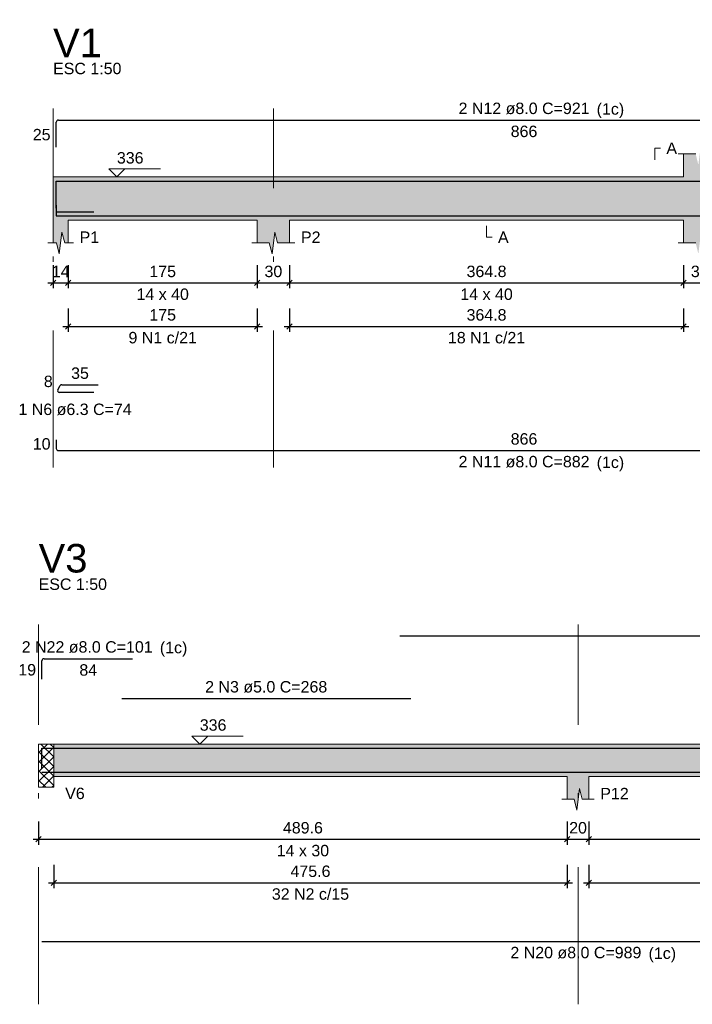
# Model space of a CAD drawing. Header units: millimetres. Extents: x 1434 to 2277, y -793 to -278.
# Tile 101 of 111: x 1846 to 1859, y -374 to -355. Entities that reach past the tile are written whole.
import ezdxf

# ---------------------------------------------------------------- set-up
doc = ezdxf.new("R2010")
doc.units = ezdxf.units.MM
doc.linetypes.add('DASHDOT', pattern=[25.4, 12.7, -6.35, 0, -6.35])
for name, color, linetype, lineweight in [('Descrição da armadura', 7, 'Continuous', 5), ('DT-Barras na forma', 1, 'Continuous', 30), ('DT-Barras rebatidas', 1, 'Continuous', 30), ('DT-Cotas', 9, 'Continuous', 5), ('DT-Forma', 5, 'Continuous', 5), ('DT-Hachura forma vigas', 252, 'Continuous', 5), ('DT-Hachura intersecção vigas', 9, 'Continuous', 5), ('DT-Pontilhado', 9, 'DASHDOT', 5), ('DT-Textos', 7, 'Continuous', 5), ('DT-Título', 250, 'Continuous', 20), ('Textos armaduras', 7, 'Continuous', 5)]:
    doc.layers.add(name, color=color, linetype=linetype, lineweight=lineweight)
doc.styles.add('ARIAL', font='arial.ttf')
doc.styles.get("Standard").update_dxf_attribs({"font": 'arial.ttf'})
doc.dimstyles.new('UM_50.000000', dxfattribs={"dimtxt": 0.18, "dimasz": 0.1, "dimexe": 0.1, "dimexo": 0.2, "dimgap": 0, "dimtad": 1, "dimtih": 1, "dimtoh": 1, "dimdec": 1, "dimlfac": 50, "dimzin": 0, "dimdsep": 46, "dimtxsty": 'Standard', "dimcen": 0.09, "dimdle": 0.1, "dimadec": 1, "dimazin": 2, "dimtfac": 1, "dimtdec": 4, "dimtofl": 0, "dimtmove": 0, "dimatfit": 3, "dimfxl": 1, "dimtolj": 1, "dimarcsym": 0})

# ---------------------------------------------------------------- blocks, each defined once
blk = doc.blocks.new('_Oblique')
at = {"color": 0, "linetype": 'ByBlock', "lineweight": -2}
blk.add_line((-0.5, -0.5), (0.5, 0.5), dxfattribs=at)
blk = doc.blocks.new('*D641')
at = {"layer": 'DT-Cotas', "color": 0, "lineweight": -2, "transparency": 16777216}
for p, q in [((1846.785, -359.944), (1846.785, -360.374)), ((1847.065, -359.944), (1847.065, -360.374)), ((1846.685, -360.274), (1847.165, -360.274))]:
    blk.add_line(p, q, dxfattribs=at)
at = {"layer": 'DT-Cotas', "color": 0, "lineweight": -2, "transparency": 16777216, "xscale": 0.1, "yscale": 0.1, "zscale": 0.1, "rotation": 180}
blk.add_blockref('_Oblique', (1846.785, -360.274), dxfattribs=at)
at = {"layer": 'DT-Cotas', "color": 0, "lineweight": -2, "transparency": 16777216, "xscale": 0.1, "yscale": 0.1, "zscale": 0.1}
blk.add_blockref('_Oblique', (1847.065, -360.274), dxfattribs=at)
at = {"layer": 'DT-Cotas', "color": 7, "transparency": 16777216, "insert": (1846.925, -360.062), "char_height": 0.2118, "attachment_point": 5, "rotation": 0.0057, "style": 'ARIAL'}
blk.add_mtext('\\A1;14', dxfattribs=at)
blk = doc.blocks.new('*D642')
at = {"layer": 'DT-Cotas', "color": 0, "lineweight": -2, "transparency": 16777216}
for p, q in [((1847.065, -359.944), (1847.065, -360.374)), ((1850.565, -359.944), (1850.565, -360.374)), ((1846.965, -360.274), (1850.665, -360.274))]:
    blk.add_line(p, q, dxfattribs=at)
at = {"layer": 'DT-Cotas', "color": 0, "lineweight": -2, "transparency": 16777216, "xscale": 0.1, "yscale": 0.1, "zscale": 0.1, "rotation": 180}
blk.add_blockref('_Oblique', (1847.065, -360.274), dxfattribs=at)
at = {"layer": 'DT-Cotas', "color": 0, "lineweight": -2, "transparency": 16777216, "xscale": 0.1, "yscale": 0.1, "zscale": 0.1}
blk.add_blockref('_Oblique', (1850.565, -360.274), dxfattribs=at)
at = {"layer": 'DT-Cotas', "color": 7, "transparency": 16777216, "insert": (1848.815, -360.062), "char_height": 0.2118, "attachment_point": 5, "rotation": 0.0057, "style": 'ARIAL'}
blk.add_mtext('\\A1;175', dxfattribs=at)
blk = doc.blocks.new('*D643')
at = {"layer": 'DT-Cotas', "color": 0, "lineweight": -2, "transparency": 16777216}
for p, q in [((1850.565, -359.944), (1850.565, -360.374)), ((1851.165, -359.944), (1851.165, -360.374)), ((1850.465, -360.274), (1851.265, -360.274))]:
    blk.add_line(p, q, dxfattribs=at)
at = {"layer": 'DT-Cotas', "color": 0, "lineweight": -2, "transparency": 16777216, "xscale": 0.1, "yscale": 0.1, "zscale": 0.1, "rotation": 180}
blk.add_blockref('_Oblique', (1850.565, -360.274), dxfattribs=at)
at = {"layer": 'DT-Cotas', "color": 0, "lineweight": -2, "transparency": 16777216, "xscale": 0.1, "yscale": 0.1, "zscale": 0.1}
blk.add_blockref('_Oblique', (1851.165, -360.274), dxfattribs=at)
at = {"layer": 'DT-Cotas', "color": 7, "transparency": 16777216, "insert": (1850.865, -360.062), "char_height": 0.2118, "attachment_point": 5, "rotation": 0.0057, "style": 'ARIAL'}
blk.add_mtext('\\A1;30', dxfattribs=at)
blk = doc.blocks.new('*D644')
at = {"layer": 'DT-Cotas', "color": 0, "lineweight": -2, "transparency": 16777216}
for p, q in [((1851.165, -359.944), (1851.165, -360.374)), ((1858.462, -359.944), (1858.462, -360.374)), ((1851.065, -360.274), (1858.562, -360.274))]:
    blk.add_line(p, q, dxfattribs=at)
at = {"layer": 'DT-Cotas', "color": 0, "lineweight": -2, "transparency": 16777216, "xscale": 0.1, "yscale": 0.1, "zscale": 0.1, "rotation": 180}
blk.add_blockref('_Oblique', (1851.165, -360.274), dxfattribs=at)
at = {"layer": 'DT-Cotas', "color": 0, "lineweight": -2, "transparency": 16777216, "xscale": 0.1, "yscale": 0.1, "zscale": 0.1}
blk.add_blockref('_Oblique', (1858.462, -360.274), dxfattribs=at)
at = {"layer": 'DT-Cotas', "color": 7, "transparency": 16777216, "insert": (1854.813, -360.062), "char_height": 0.2118, "attachment_point": 5, "rotation": 0.0057, "style": 'ARIAL'}
blk.add_mtext('\\A1;364.8', dxfattribs=at)
blk = doc.blocks.new('*D645')
at = {"layer": 'DT-Cotas', "color": 0, "lineweight": -2, "transparency": 16777216}
for p, q in [((1858.462, -359.944), (1858.462, -360.374)), ((1859.062, -359.944), (1859.062, -360.374)), ((1858.362, -360.274), (1859.162, -360.274))]:
    blk.add_line(p, q, dxfattribs=at)
at = {"layer": 'DT-Cotas', "color": 0, "lineweight": -2, "transparency": 16777216, "xscale": 0.1, "yscale": 0.1, "zscale": 0.1, "rotation": 180}
blk.add_blockref('_Oblique', (1858.462, -360.274), dxfattribs=at)
at = {"layer": 'DT-Cotas', "color": 0, "lineweight": -2, "transparency": 16777216, "xscale": 0.1, "yscale": 0.1, "zscale": 0.1}
blk.add_blockref('_Oblique', (1859.062, -360.274), dxfattribs=at)
at = {"layer": 'DT-Cotas', "color": 7, "transparency": 16777216, "insert": (1858.762, -360.062), "char_height": 0.2118, "attachment_point": 5, "rotation": 0.0057, "style": 'ARIAL'}
blk.add_mtext('\\A1;30', dxfattribs=at)
blk = doc.blocks.new('*D649')
at = {"layer": 'DT-Cotas', "color": 0, "lineweight": -2, "transparency": 16777216}
for p, q in [((1847.065, -360.749), (1847.065, -361.179)), ((1850.565, -360.749), (1850.565, -361.179)), ((1846.965, -361.079), (1850.665, -361.079))]:
    blk.add_line(p, q, dxfattribs=at)
at = {"layer": 'DT-Cotas', "color": 0, "lineweight": -2, "transparency": 16777216, "xscale": 0.1, "yscale": 0.1, "zscale": 0.1, "rotation": 180}
blk.add_blockref('_Oblique', (1847.065, -361.079), dxfattribs=at)
at = {"layer": 'DT-Cotas', "color": 0, "lineweight": -2, "transparency": 16777216, "xscale": 0.1, "yscale": 0.1, "zscale": 0.1}
blk.add_blockref('_Oblique', (1850.565, -361.079), dxfattribs=at)
at = {"layer": 'DT-Cotas', "color": 7, "transparency": 16777216, "insert": (1848.815, -360.867), "char_height": 0.2118, "attachment_point": 5, "rotation": 0.0057, "style": 'ARIAL'}
blk.add_mtext('\\A1;175', dxfattribs=at)
blk = doc.blocks.new('*D650')
at = {"layer": 'DT-Cotas', "color": 0, "lineweight": -2, "transparency": 16777216}
for p, q in [((1851.165, -360.749), (1851.165, -361.179)), ((1858.462, -360.749), (1858.462, -361.179)), ((1851.065, -361.079), (1858.562, -361.079))]:
    blk.add_line(p, q, dxfattribs=at)
at = {"layer": 'DT-Cotas', "color": 0, "lineweight": -2, "transparency": 16777216, "xscale": 0.1, "yscale": 0.1, "zscale": 0.1, "rotation": 180}
blk.add_blockref('_Oblique', (1851.165, -361.079), dxfattribs=at)
at = {"layer": 'DT-Cotas', "color": 0, "lineweight": -2, "transparency": 16777216, "xscale": 0.1, "yscale": 0.1, "zscale": 0.1}
blk.add_blockref('_Oblique', (1858.462, -361.079), dxfattribs=at)
at = {"layer": 'DT-Cotas', "color": 7, "transparency": 16777216, "insert": (1854.813, -360.867), "char_height": 0.2118, "attachment_point": 5, "rotation": 0.0057, "style": 'ARIAL'}
blk.add_mtext('\\A1;364.8', dxfattribs=at)
blk = doc.blocks.new('*D655')
at = {"layer": 'DT-Cotas', "color": 0, "lineweight": -2, "transparency": 16777216}
for p, q in [((1846.517, -370.251), (1846.517, -370.68)), ((1856.308, -370.251), (1856.308, -370.68)), ((1846.417, -370.58), (1856.408, -370.58))]:
    blk.add_line(p, q, dxfattribs=at)
at = {"layer": 'DT-Cotas', "color": 0, "lineweight": -2, "transparency": 16777216, "xscale": 0.1, "yscale": 0.1, "zscale": 0.1, "rotation": 180}
blk.add_blockref('_Oblique', (1846.517, -370.58), dxfattribs=at)
at = {"layer": 'DT-Cotas', "color": 0, "lineweight": -2, "transparency": 16777216, "xscale": 0.1, "yscale": 0.1, "zscale": 0.1}
blk.add_blockref('_Oblique', (1856.308, -370.58), dxfattribs=at)
at = {"layer": 'DT-Cotas', "color": 7, "transparency": 16777216, "insert": (1851.412, -370.368), "char_height": 0.2118, "attachment_point": 5, "rotation": 0.0057, "style": 'ARIAL'}
blk.add_mtext('\\A1;489.6', dxfattribs=at)
blk = doc.blocks.new('*D656')
at = {"layer": 'DT-Cotas', "color": 0, "lineweight": -2, "transparency": 16777216}
for p, q in [((1856.308, -370.251), (1856.308, -370.68)), ((1856.708, -370.251), (1856.708, -370.68)), ((1856.208, -370.58), (1856.808, -370.58))]:
    blk.add_line(p, q, dxfattribs=at)
at = {"layer": 'DT-Cotas', "color": 0, "lineweight": -2, "transparency": 16777216, "xscale": 0.1, "yscale": 0.1, "zscale": 0.1, "rotation": 180}
blk.add_blockref('_Oblique', (1856.308, -370.58), dxfattribs=at)
at = {"layer": 'DT-Cotas', "color": 0, "lineweight": -2, "transparency": 16777216, "xscale": 0.1, "yscale": 0.1, "zscale": 0.1}
blk.add_blockref('_Oblique', (1856.708, -370.58), dxfattribs=at)
at = {"layer": 'DT-Cotas', "color": 7, "transparency": 16777216, "insert": (1856.508, -370.368), "char_height": 0.2118, "attachment_point": 5, "rotation": 0.0057, "style": 'ARIAL'}
blk.add_mtext('\\A1;20', dxfattribs=at)
blk = doc.blocks.new('*D657')
at = {"layer": 'DT-Cotas', "color": 0, "lineweight": -2, "transparency": 16777216}
for p, q in [((1856.708, -370.251), (1856.708, -370.68)), ((1866.159, -370.251), (1866.159, -370.68)), ((1856.608, -370.58), (1866.259, -370.58))]:
    blk.add_line(p, q, dxfattribs=at)
at = {"layer": 'DT-Cotas', "color": 0, "lineweight": -2, "transparency": 16777216, "xscale": 0.1, "yscale": 0.1, "zscale": 0.1, "rotation": 180}
blk.add_blockref('_Oblique', (1856.708, -370.58), dxfattribs=at)
at = {"layer": 'DT-Cotas', "color": 0, "lineweight": -2, "transparency": 16777216, "xscale": 0.1, "yscale": 0.1, "zscale": 0.1}
blk.add_blockref('_Oblique', (1866.159, -370.58), dxfattribs=at)
at = {"layer": 'DT-Cotas', "color": 7, "transparency": 16777216, "insert": (1861.434, -370.368), "char_height": 0.2118, "attachment_point": 5, "rotation": 0.0057, "style": 'ARIAL'}
blk.add_mtext('\\A1;472.6', dxfattribs=at)
blk = doc.blocks.new('*D660')
at = {"layer": 'DT-Cotas', "color": 0, "lineweight": -2, "transparency": 16777216}
for p, q in [((1846.797, -371.056), (1846.797, -371.485)), ((1856.308, -371.056), (1856.308, -371.485)), ((1846.697, -371.385), (1856.408, -371.385))]:
    blk.add_line(p, q, dxfattribs=at)
at = {"layer": 'DT-Cotas', "color": 0, "lineweight": -2, "transparency": 16777216, "xscale": 0.1, "yscale": 0.1, "zscale": 0.1, "rotation": 180}
blk.add_blockref('_Oblique', (1846.797, -371.385), dxfattribs=at)
at = {"layer": 'DT-Cotas', "color": 0, "lineweight": -2, "transparency": 16777216, "xscale": 0.1, "yscale": 0.1, "zscale": 0.1}
blk.add_blockref('_Oblique', (1856.308, -371.385), dxfattribs=at)
at = {"layer": 'DT-Cotas', "color": 7, "transparency": 16777216, "insert": (1851.552, -371.173), "char_height": 0.2118, "attachment_point": 5, "rotation": 0.0057, "style": 'ARIAL'}
blk.add_mtext('\\A1;475.6', dxfattribs=at)
blk = doc.blocks.new('*D661')
at = {"layer": 'DT-Cotas', "color": 0, "lineweight": -2, "transparency": 16777216}
for p, q in [((1856.708, -371.056), (1856.708, -371.485)), ((1866.159, -371.056), (1866.159, -371.485)), ((1856.608, -371.385), (1866.259, -371.385))]:
    blk.add_line(p, q, dxfattribs=at)
at = {"layer": 'DT-Cotas', "color": 0, "lineweight": -2, "transparency": 16777216, "xscale": 0.1, "yscale": 0.1, "zscale": 0.1, "rotation": 180}
blk.add_blockref('_Oblique', (1856.708, -371.385), dxfattribs=at)
at = {"layer": 'DT-Cotas', "color": 0, "lineweight": -2, "transparency": 16777216, "xscale": 0.1, "yscale": 0.1, "zscale": 0.1}
blk.add_blockref('_Oblique', (1866.159, -371.385), dxfattribs=at)
at = {"layer": 'DT-Cotas', "color": 7, "transparency": 16777216, "insert": (1861.434, -371.173), "char_height": 0.2118, "attachment_point": 5, "rotation": 0.0057, "style": 'ARIAL'}
blk.add_mtext('\\A1;472.6', dxfattribs=at)

msp = doc.modelspace()

# ---------------------------------------------------------------- hatches: boundary and pattern name
at = {"layer": 'DT-Hachura forma vigas', "linetype": 'Continuous'}
for points in [[(1863.5008, -359.1091), (1863.951, -359.1091), (1863.951, -358.3091), (1863.5008, -358.3091), (1863.5008, -357.8855), (1863.2758, -357.8855), (1863.2258, -357.6855), (1863.1758, -358.0855), (1863.1258, -357.8855), (1862.9008, -357.8855), (1862.9008, -358.3091), (1859.0616, -358.3091), (1859.0616, -357.8855), (1858.8366, -357.8855), (1858.7866, -357.6855), (1858.7366, -358.0855), (1858.6866, -357.8855), (1858.4616, -357.8855), (1858.4616, -358.3091), (1851.1648, -358.3091), (1850.5648, -358.3091), (1847.0648, -358.3091), (1846.7848, -358.3091), (1846.7848, -359.1091), (1846.7848, -359.5327), (1846.8498, -359.5327), (1846.8998, -359.7327), (1846.9498, -359.3327), (1846.9998, -359.5327), (1847.0648, -359.5327), (1847.0648, -359.1091), (1850.5648, -359.1091), (1850.5648, -359.5327), (1850.7898, -359.5327), (1850.8398, -359.7327), (1850.8898, -359.3327), (1850.9398, -359.5327), (1851.1648, -359.5327), (1851.1648, -359.1091), (1858.4616, -359.1091), (1858.4616, -359.5327), (1858.6866, -359.5327), (1858.7366, -359.7327), (1858.7866, -359.3327), (1858.8366, -359.5327), (1859.0616, -359.5327), (1859.0616, -359.1091), (1862.9008, -359.1091), (1862.9008, -359.5327), (1863.1258, -359.5327), (1863.1758, -359.7327), (1863.2258, -359.3327), (1863.2758, -359.5327), (1863.5008, -359.5327), (1863.5008, -359.1091)], [(1866.5593, -369.4153), (1876.0703, -369.4153), (1876.0703, -368.8153), (1866.5593, -368.8153), (1866.1593, -368.8153), (1856.7079, -368.8153), (1856.3079, -368.8153), (1846.7967, -368.8153), (1846.7967, -369.4153), (1856.3079, -369.4153), (1856.3079, -369.8389), (1856.4329, -369.8389), (1856.4829, -370.0389), (1856.5329, -369.6389), (1856.5829, -369.8389), (1856.7079, -369.8389), (1856.7079, -369.4153), (1866.1593, -369.4153), (1866.1593, -369.8389), (1866.2843, -369.8389), (1866.3343, -370.0389), (1866.3843, -369.6389), (1866.4343, -369.8389), (1866.5593, -369.8389), (1866.5593, -369.4153)]]:
    msp.add_hatch(color=256, dxfattribs=at).paths.add_polyline_path(points)
at = {"layer": 'DT-Hachura intersecção vigas', "linetype": 'Continuous'}
h = msp.add_hatch(dxfattribs=at)
h.set_pattern_fill('ANSI37', color=256, style=0)
h.set_pattern_definition([(45, (1842.64089, -451.1668), (-0.08838835, 0.08838835), []), (135, (1842.64089, -451.1668), (-0.08838835, -0.08838835), [])])
h.paths.add_polyline_path([(1846.7967, -369.6153), (1846.7967, -369.4153), (1846.7967, -368.8153), (1846.5167, -368.8153), (1846.5167, -369.4153), (1846.5167, -369.6153), (1846.7967, -369.6153)])

# ---------------------------------------------------------------- linework, layer by layer
at = {"layer": 'DT-Barras na forma'}
msp.add_line((1846.8448, -358.9585), (1847.5394, -358.9585), dxfattribs=at)
for points in [[(1846.8448, -358.8907), (1846.8448, -358.3871), (1864.171, -358.3871), (1864.171, -359.0571)], [(1846.8448, -358.8311), (1846.8448, -359.0311), (1864.171, -359.0311), (1864.171, -358.8311)], [(1846.5767, -369.271), (1846.5767, -368.8933), (1848.2567, -368.8933)], [(1848.0567, -368.8903), (1853.4079, -368.8903)], [(1853.2079, -368.8933), (1869.6593, -368.8933)], [(1846.5767, -369.3373), (1866.3593, -369.3373)]]:
    msp.add_lwpolyline(points, dxfattribs=at)
at = {"layer": 'DT-Barras rebatidas'}
for p, q in [((1846.8448, -357.7611), (1846.8448, -357.2975)), ((1846.8848, -357.2575), (1864.131, -357.2575)), ((1846.8721, -362.2558), (1846.9183, -362.1757)), ((1846.9456, -362.16), (1847.622, -362.16)), ((1847.5394, -362.303), (1846.8993, -362.303)), ((1846.8448, -363.1781), (1846.8448, -363.3381)), ((1846.8848, -363.3781), (1864.131, -363.3781)), ((1853.2079, -366.8106), (1869.6593, -366.8106)), ((1846.5767, -367.6119), (1846.5767, -367.2742)), ((1846.6167, -367.2342), (1848.2567, -367.2342)), ((1848.0567, -367.9725), (1853.4079, -367.9725)), ((1846.5767, -372.4719), (1866.3593, -372.4719))]:
    msp.add_line(p, q, dxfattribs=at)
for centre, radius, start, end in [((1846.8848, -357.2975), 0.04, 90, 180), ((1846.9456, -362.1915), 0.0315, 90, 150), ((1846.8993, -362.2715), 0.0315, 150, 270), ((1846.8848, -363.3381), 0.04, 180, 270), ((1846.6167, -367.2742), 0.04, 90, 180)]:
    msp.add_arc(centre, radius, start, end, dxfattribs=at)
at = {"layer": 'DT-Forma'}
for p, q in [((1858.3616, -357.8855), (1858.6866, -357.8855)), ((1858.4616, -358.3091), (1858.4616, -357.8855)), ((1846.7848, -358.3091), (1847.0648, -358.3091)), ((1847.0648, -358.3091), (1850.5648, -358.3091)), ((1850.5648, -358.3091), (1851.1648, -358.3091)), ((1851.1648, -358.3091), (1858.4616, -358.3091)), ((1846.7848, -359.1091), (1846.7848, -359.5327)), ((1847.0648, -359.5327), (1847.0648, -359.1091)), ((1847.0648, -359.1091), (1850.5648, -359.1091)), ((1850.5648, -359.1091), (1850.5648, -359.5327)), ((1851.1648, -359.5327), (1851.1648, -359.1091)), ((1851.1648, -359.1091), (1858.4616, -359.1091)), ((1858.4616, -359.1091), (1858.4616, -359.5327)), ((1846.8998, -359.7327), (1846.9498, -359.3327)), ((1846.9498, -359.3327), (1846.9998, -359.5327)), ((1850.8398, -359.7327), (1850.8898, -359.3327)), ((1850.8898, -359.3327), (1850.9398, -359.5327)), ((1846.6848, -359.5327), (1846.8498, -359.5327)), ((1846.8498, -359.5327), (1846.8998, -359.7327)), ((1846.9998, -359.5327), (1847.1648, -359.5327)), ((1850.4648, -359.5327), (1850.7898, -359.5327)), ((1850.7898, -359.5327), (1850.8398, -359.7327)), ((1850.9398, -359.5327), (1851.2648, -359.5327)), ((1858.3616, -359.5327), (1858.6866, -359.5327)), ((1846.5167, -368.8153), (1846.7967, -368.8153)), ((1846.7967, -368.8153), (1856.3079, -368.8153)), ((1856.3079, -368.8153), (1856.7079, -368.8153)), ((1856.7079, -368.8153), (1866.1593, -368.8153)), ((1846.5167, -369.4153), (1846.5167, -369.6153)), ((1846.7967, -369.6153), (1846.7967, -369.4153)), ((1846.7967, -369.4153), (1856.3079, -369.4153)), ((1856.3079, -369.4153), (1856.3079, -369.8389)), ((1856.7079, -369.8389), (1856.7079, -369.4153)), ((1856.7079, -369.4153), (1866.1593, -369.4153)), ((1846.5167, -369.6153), (1846.7967, -369.6153)), ((1856.4829, -370.0389), (1856.5329, -369.6389)), ((1856.5329, -369.6389), (1856.5829, -369.8389)), ((1856.2079, -369.8389), (1856.4329, -369.8389)), ((1856.4329, -369.8389), (1856.4829, -370.0389)), ((1856.5829, -369.8389), (1856.8079, -369.8389))]:
    msp.add_line(p, q, dxfattribs=at)
at = {"layer": 'DT-Forma', "linetype": 'Continuous'}
for p, q in [((1846.7848, -359.1091), (1846.7848, -358.3091)), ((1846.5167, -369.4153), (1846.5167, -368.8153))]:
    msp.add_line(p, q, dxfattribs=at)
at = {"layer": 'DT-Pontilhado', "ltscale": 0.2}
for p, q in [((1846.7848, -363.6958), (1846.7848, -357.0457)), ((1850.8648, -363.6958), (1850.8648, -357.0457)), ((1846.5167, -373.6368), (1846.5167, -366.5988)), ((1856.5079, -373.6368), (1856.5079, -366.5988)), ((1846.7967, -368.8153), (1846.7967, -369.4153))]:
    msp.add_line(p, q, dxfattribs=at)
at = {"layer": 'DT-Textos'}
for points in [[(1857.9321, -357.9914), (1857.9321, -357.7796), (1858.038, -357.7796)], [(1848.1148, -358.1608), (1847.9665, -358.3091), (1847.8183, -358.1608), (1848.7714, -358.1608)], [(1854.8132, -359.215), (1854.8132, -359.4268), (1854.9191, -359.4268)], [(1849.6501, -368.667), (1849.5018, -368.8153), (1849.3536, -368.667), (1850.3067, -368.667)]]:
    msp.add_lwpolyline(points, dxfattribs=at)

# ---------------------------------------------------------------- texts
at = {"layer": 'Descrição da armadura', "linetype": 'Continuous', "char_height": 0.2118, "attachment_point": 8, "line_spacing_factor": 0.798, "style": 'ARIAL'}
for s, insert, width in [('2 N12 ø8.0 C=921', (1855.5079, -357.1516), 4.8647), ('9 N1 c/21', (1848.8148, -361.3965), 2.539389), ('18 N1 c/21', (1854.8132, -361.3965), 2.869342), ('1 N6 ø6.3 C=74', (1847.1921, -362.7266), 4.204795), ('2 N11 ø8.0 C=882', (1855.5079, -363.6958), 4.8647), ('2 N22 ø8.0 C=101', (1847.4167, -367.1283), 4.8647), ('2 N3 ø5.0 C=268', (1850.7323, -367.8666), 4.534748), ('32 N2 c/15', (1851.5523, -371.7027), 2.869342), ('2 N20 ø8.0 C=989', (1856.468, -372.7896), 4.8647)]:
    msp.add_mtext(s, dxfattribs=dict(at, insert=insert, width=width))
at = {"layer": 'DT-Textos', "char_height": 0.2118, "line_spacing_factor": 0.798, "style": 'ARIAL'}
for s, insert, width, attachment_point in [('ESC 1:50', (1846.7848, -356.4103), 2.167804, 7), ('(1c)', (1856.8529, -357.2211), 0.872216, 7), ('A', (1858.1439, -357.8855), 0.337807, 7), ('336', (1847.9665, -358.0655), 0.845013, 7), ('P1', (1847.2766, -359.5327), 0.619479, 7), ('P2', (1851.3766, -359.5327), 0.619479, 7), ('A', (1855.025, -359.5327), 0.337807, 7), ('14 x 40', (1848.8148, -360.5917), 1.66134, 8), ('14 x 40', (1854.8132, -360.5917), 1.66134, 8), ('(1c)', (1856.8529, -363.7661), 0.872216, 7), ('ESC 1:50', (1846.5167, -365.9634), 2.167804, 7), ('(1c)', (1848.7619, -367.1978), 0.872216, 7), ('336', (1849.5018, -368.5717), 0.845013, 7), ('V6', (1847.0085, -369.8389), 0.619479, 7), ('P12', (1856.9197, -369.8389), 0.90115, 7), ('14 x 30', (1851.4123, -370.8979), 1.66134, 8), ('(1c)', (1857.8139, -372.8598), 0.872216, 7)]:
    msp.add_mtext(s, dxfattribs=dict(at, insert=insert, width=width, attachment_point=attachment_point))
at = {"layer": 'DT-Título', "char_height": 0.5295, "width": 1.858436, "attachment_point": 7, "line_spacing_factor": 0.798, "style": 'ARIAL'}
for s, insert in [('V1', (1846.7848, -356.0926)), ('V3', (1846.5167, -365.6457))]:
    msp.add_mtext(s, dxfattribs=dict(at, insert=insert))
at = {"layer": 'Textos armaduras', "linetype": 'Continuous', "char_height": 0.2118, "attachment_point": 7, "line_spacing_factor": 0.798, "style": 'ARIAL'}
for s, insert, width in [('866', (1855.2604, -357.5752), 0.989858), ('25', (1846.4089, -357.6352), 0.659905), ('35', (1847.1188, -362.0541), 0.659905), ('8', (1846.6132, -362.2065), 0.329953), ('10', (1846.4089, -363.364), 0.659905), ('866', (1855.2604, -363.2722), 0.989858), ('19', (1846.1409, -367.5489), 0.659905), ('84', (1847.2718, -367.5519), 0.659905)]:
    msp.add_mtext(s, dxfattribs=dict(at, insert=insert, width=width))

# ---------------------------------------------------------------- dimensions: what is measured, and where the dimension line sits
at = {"layer": 'DT-Cotas'}
for base, p1, p2, picture, middle in [((1847.0648, -360.274), (1846.7848, -359.7445), (1847.0648, -359.7445), '*D641', (1846.9248, -360.0622)), ((1850.5648, -360.274), (1847.0648, -359.7445), (1850.5648, -359.7445), '*D642', (1848.8148, -360.0622)), ((1851.1648, -360.274), (1850.5648, -359.7445), (1851.1648, -359.7445), '*D643', (1850.8648, -360.0622)), ((1858.4616, -360.274), (1851.1648, -359.7445), (1858.4616, -359.7445), '*D644', (1854.8132, -360.0622)), ((1859.0616, -360.274), (1858.4616, -359.7445), (1859.0616, -359.7445), '*D645', (1858.7616, -360.0622)), ((1850.5648, -361.0788), (1847.0648, -360.5493), (1850.5648, -360.5493), '*D649', (1848.8148, -360.867)), ((1858.4616, -361.0788), (1851.1648, -360.5493), (1858.4616, -360.5493), '*D650', (1854.8132, -360.867)), ((1856.3079, -370.5802), (1846.5167, -370.0507), (1856.3079, -370.0507), '*D655', (1851.4123, -370.3684)), ((1856.7079, -370.5802), (1856.3079, -370.0507), (1856.7079, -370.0507), '*D656', (1856.5079, -370.3684)), ((1866.1593, -370.5802), (1856.7079, -370.0507), (1866.1593, -370.0507), '*D657', (1861.4336, -370.3684)), ((1856.3079, -371.385), (1846.7967, -370.8555), (1856.3079, -370.8555), '*D660', (1851.5523, -371.1732)), ((1866.1593, -371.385), (1856.7079, -370.8555), (1866.1593, -370.8555), '*D661', (1861.4336, -371.1732))]:
    dim = msp.add_linear_dim(base=base, p1=p1, p2=p2, dimstyle='UM_50.000000', override={"dimtxt": 0.2118, "dimasz": 0.1, "dimexe": 0.1, "dimexo": 0.2, "dimtad": 1, "dimtih": 0, "dimtoh": 0, "dimdec": 1, "dimlfac": 50, "dimzin": 8, "dimtxsty": 'ARIAL', "dimblk": 'Oblique', "dimblk1": 'Oblique', "dimblk2": 'Oblique', "dimsah": 1, "dimdle": 0.1, "dimse1": 0, "dimse2": 0, "dimclrt": 7, "dimadec": 1, "dimazin": 3, "dimtmove": 2, "dimldrblk": 'Oblique'}, dxfattribs=at)
    dim.commit()
    dim.dimension.update_dxf_attribs({"geometry": picture, "text_midpoint": middle, "dimtype": 160, "text_rotation": 0.00573})

doc.saveas('drawing.dxf')
